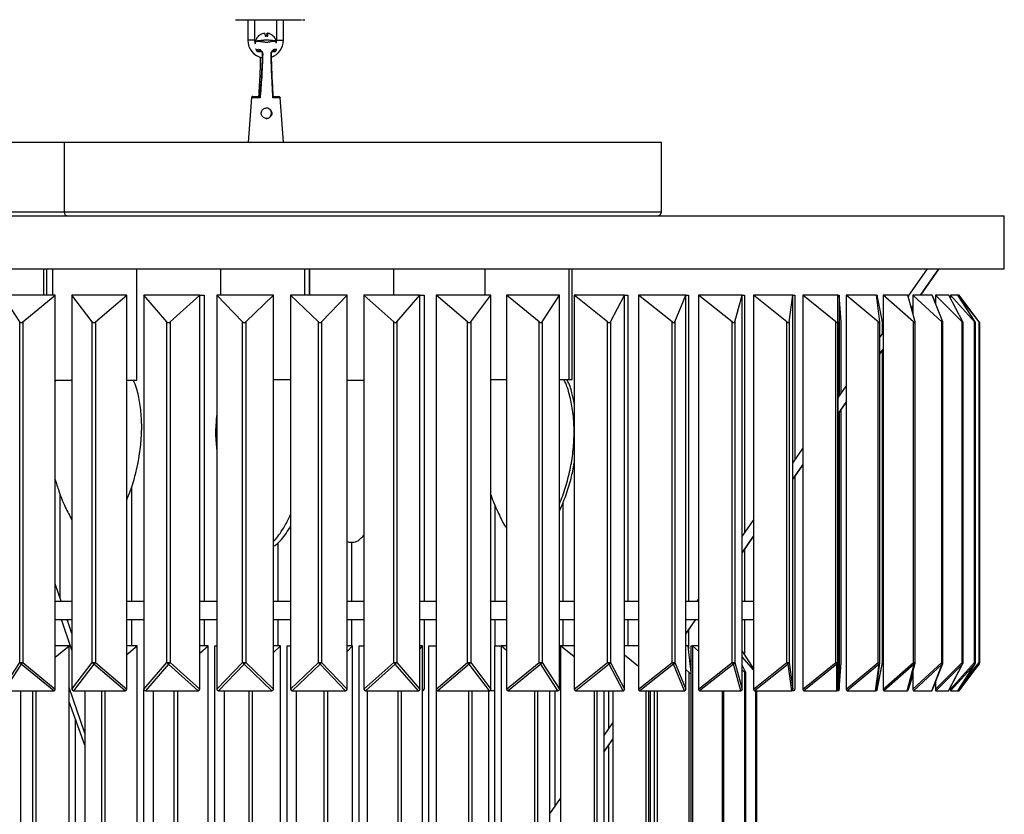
# Model space of a CAD drawing. Header units: millimetres. Extents: x 585 to 928, y 255 to 720.
# Tile 7 of 9: x 853 to 928, y 296 to 356. Entities that reach past the tile are written whole.
import ezdxf

# ---------------------------------------------------------------- set-up
doc = ezdxf.new("R2010")
doc.units = ezdxf.units.MM

msp = doc.modelspace()

# ---------------------------------------------------------------- linework, layer by layer
at = {"color": 7, "linetype": 'Continuous', "lineweight": 25}
for p, q in [((870.639, 356.093), (870.639, 354.532)), ((871.159, 354.532), (871.159, 356.093)), ((872.819, 356.093), (872.819, 354.532)), ((873.339, 354.532), (873.339, 356.093)), ((871.219, 354.473), (871.205, 354.278)), ((871.229, 354.503), (871.218, 354.452)), ((871.218, 354.452), (871.221, 354.452)), ((872.784, 354.452), (872.786, 354.452)), ((872.797, 354.319), (872.786, 354.473)), ((872.819, 354.532), (872.796, 354.336)), ((871.387, 353.688), (871.66, 353.688)), ((871.618, 353.73), (871.619, 353.729)), ((872.49, 353.688), (872.687, 353.688)), ((870.92, 350.181), (870.652, 346.788)), ((870.922, 350.181), (870.926, 350.18)), ((873.352, 346.809), (873.086, 350.181)), ((842.003, 346.809), (856.744, 346.809)), ((856.744, 346.809), (902.003, 346.809)), ((856.744, 341.529), (856.744, 346.809)), ((902.003, 341.529), (902.003, 346.809)), ((816.003, 341.209), (928.003, 341.209)), ((928.003, 337.209), (928.003, 341.209)), ((816.003, 337.209), (928.003, 337.209)), ((855.17, 335.209), (855.17, 337.209)), ((855.4, 335.209), (855.4, 337.209)), ((855.815, 337.209), (855.815, 335.209)), ((862.215, 328.769), (862.215, 337.209)), ((868.573, 337.209), (868.573, 335.209)), ((874.973, 335.209), (874.973, 337.209)), ((875.279, 337.209), (875.279, 335.209)), ((875.315, 337.209), (875.315, 335.209)), ((881.715, 335.209), (881.715, 337.209)), ((888.606, 337.209), (888.606, 335.209)), ((895.006, 328.809), (895.006, 337.209)), ((895.236, 328.809), (895.236, 337.209)), ((920.724, 335.101), (922.185, 337.209)), ((921.651, 335.209), (923.037, 337.209)), ((921.667, 335.209), (923.053, 337.209)), ((856.033, 335.209), (852.029, 335.209)), ((853.34, 333.182), (852.029, 335.209)), ((853.569, 333.182), (856.033, 335.209)), ((856.033, 305.332), (856.033, 335.209)), ((861.452, 335.209), (857.304, 335.209)), ((858.842, 333.182), (857.304, 335.209)), ((857.304, 335.209), (857.304, 305.332)), ((859.08, 333.182), (861.452, 335.209)), ((861.452, 305.332), (861.452, 335.209)), ((866.99, 335.209), (862.745, 335.209)), ((864.494, 333.182), (862.745, 335.209)), ((862.745, 335.209), (862.745, 305.332)), ((864.737, 333.182), (866.99, 335.209)), ((866.99, 305.332), (866.99, 335.209)), ((866.99, 335.209), (867.336, 335.209)), ((867.336, 335.209), (867.336, 312.009)), ((872.585, 335.209), (868.291, 335.209)), ((870.231, 333.182), (868.291, 335.209)), ((868.291, 335.209), (868.291, 305.332)), ((870.477, 333.182), (872.585, 335.209)), ((872.585, 305.332), (872.585, 335.209)), ((878.173, 335.209), (873.88, 335.209)), ((875.988, 333.182), (873.88, 335.209)), ((873.88, 335.209), (873.88, 305.332)), ((876.234, 333.182), (878.173, 335.209)), ((878.173, 305.332), (878.173, 335.209)), ((883.692, 335.209), (879.447, 335.209)), ((881.7, 333.182), (879.447, 335.209)), ((879.447, 335.209), (879.447, 305.332)), ((881.943, 333.182), (883.692, 335.209)), ((883.692, 335.209), (883.999, 335.209)), ((883.692, 305.332), (883.692, 335.209)), ((883.999, 335.209), (883.999, 312.009)), ((889.078, 335.209), (884.929, 335.209)), ((887.301, 333.182), (884.929, 335.209)), ((884.929, 335.209), (884.929, 305.332)), ((887.539, 333.182), (889.078, 335.209)), ((889.078, 305.332), (889.078, 335.209)), ((894.27, 335.209), (890.266, 335.209)), ((892.73, 333.182), (890.266, 335.209)), ((890.266, 335.209), (890.266, 305.332)), ((892.959, 333.182), (894.27, 335.209)), ((894.27, 305.332), (894.27, 335.209)), ((899.211, 335.209), (895.395, 335.209)), ((897.924, 333.182), (895.395, 335.209)), ((895.395, 335.209), (895.395, 305.332)), ((898.142, 333.182), (899.211, 335.209)), ((899.211, 335.209), (899.447, 335.209)), ((899.211, 305.332), (899.211, 335.209)), ((899.447, 335.209), (899.447, 312.009)), ((903.843, 335.209), (900.259, 335.209)), ((902.824, 333.182), (900.259, 335.209)), ((900.259, 335.209), (900.259, 305.332)), ((903.029, 333.182), (903.843, 335.209)), ((903.843, 335.209), (904.05, 335.209)), ((903.843, 305.332), (903.843, 335.209)), ((904.05, 335.209), (904.05, 312.009)), ((908.114, 335.209), (904.803, 335.209)), ((907.374, 333.182), (904.803, 335.209)), ((904.803, 335.209), (904.803, 305.332)), ((907.564, 333.182), (908.114, 335.209)), ((908.114, 305.332), (908.114, 335.209)), ((908.114, 335.209), (908.29, 335.209)), ((908.29, 335.209), (908.29, 317.158)), ((911.976, 335.209), (908.976, 335.209)), ((911.524, 333.182), (908.976, 335.209)), ((908.976, 335.209), (908.976, 305.332)), ((911.696, 333.182), (911.976, 335.209)), ((911.976, 335.209), (912.118, 335.209)), ((911.976, 305.332), (911.976, 335.209)), ((912.118, 335.209), (912.118, 322.683)), ((915.385, 335.209), (912.73, 335.209)), ((915.227, 333.182), (912.73, 335.209)), ((912.73, 335.209), (912.73, 305.332)), ((915.379, 333.182), (915.385, 335.209)), ((915.385, 335.209), (915.492, 335.209)), ((915.385, 305.332), (915.385, 335.209)), ((915.492, 335.209), (915.492, 327.551)), ((915.623, 333.182), (915.492, 335.209)), ((918.302, 335.209), (916.022, 335.209)), ((918.439, 333.182), (916.022, 335.209)), ((916.022, 335.209), (916.022, 305.332)), ((918.302, 335.209), (918.373, 335.209)), ((918.57, 333.182), (918.302, 335.209)), ((918.373, 335.209), (918.373, 334.671)), ((918.776, 333.182), (918.373, 335.209)), ((920.695, 335.209), (918.815, 335.209)), ((921.126, 333.182), (918.815, 335.209)), ((918.815, 335.209), (918.815, 305.332)), ((920.695, 335.209), (920.729, 335.209)), ((921.233, 333.182), (920.695, 335.209)), ((920.729, 335.209), (920.729, 335.108)), ((920.752, 335.14), (920.729, 335.209)), ((922.537, 335.209), (921.078, 335.209)), ((923.255, 333.182), (921.078, 335.209)), ((921.078, 335.209), (921.078, 333.767)), ((923.339, 333.182), (922.537, 335.209)), ((922.785, 334.66), (922.56, 335.149)), ((923.806, 335.209), (922.785, 335.209)), ((924.804, 333.182), (922.785, 335.209)), ((922.785, 335.209), (922.785, 334.581)), ((924.863, 333.182), (923.806, 335.209)), ((924.487, 335.209), (923.917, 335.209)), ((925.755, 333.182), (923.917, 335.209)), ((923.917, 335.209), (923.917, 334.996)), ((924.574, 335.209), (924.487, 335.209)), ((925.788, 333.182), (924.487, 335.209)), ((926.103, 333.182), (924.574, 335.209)), ((926.097, 333.182), (924.593, 335.044)), ((920.96, 334.212), (921.078, 334.382)), ((920.964, 334.195), (921.078, 334.359)), ((921.078, 334.155), (921.032, 334.293)), ((853.34, 307.359), (853.34, 333.182)), ((853.569, 333.182), (853.569, 307.359)), ((858.842, 307.359), (858.842, 333.182)), ((859.08, 333.182), (859.08, 307.359)), ((864.494, 307.359), (864.494, 333.182)), ((864.737, 333.182), (864.737, 307.359)), ((870.231, 307.359), (870.231, 333.182)), ((870.477, 333.182), (870.477, 307.359)), ((875.988, 307.359), (875.988, 333.182)), ((876.234, 333.182), (876.234, 307.359)), ((881.7, 307.359), (881.7, 333.182)), ((881.943, 333.182), (881.943, 307.359)), ((887.301, 307.359), (887.301, 333.182)), ((887.539, 333.182), (887.539, 307.359)), ((892.73, 307.359), (892.73, 333.182)), ((892.959, 333.182), (892.959, 307.359)), ((897.924, 307.359), (897.924, 333.182)), ((898.142, 333.182), (898.142, 307.359)), ((902.824, 307.359), (902.824, 333.182)), ((903.029, 333.182), (903.029, 307.359)), ((907.374, 307.359), (907.374, 333.182)), ((907.564, 333.182), (907.564, 307.359)), ((911.524, 307.359), (911.524, 333.182)), ((911.696, 333.182), (911.696, 307.359)), ((915.227, 307.359), (915.227, 333.182)), ((915.379, 333.182), (915.379, 307.359)), ((915.623, 327.74), (915.623, 333.174)), ((918.439, 307.359), (918.439, 333.182)), ((918.571, 307.359), (918.571, 333.166)), ((918.779, 332.294), (918.779, 333.159)), ((921.126, 307.359), (921.126, 333.182)), ((921.238, 307.359), (921.238, 333.153)), ((923.255, 307.359), (923.255, 333.182)), ((923.349, 307.359), (923.349, 333.143)), ((924.804, 307.359), (924.804, 333.182)), ((924.88, 307.359), (924.88, 333.135)), ((925.755, 307.359), (925.755, 333.182)), ((925.815, 307.359), (925.815, 333.13)), ((926.097, 307.359), (926.097, 333.182)), ((926.143, 307.359), (926.143, 333.128)), ((918.571, 331.994), (918.815, 332.346)), ((918.571, 330.765), (918.815, 331.117)), ((918.571, 330.742), (918.815, 331.094)), ((918.779, 307.359), (918.779, 331.042)), ((856.069, 328.769), (856.033, 328.675)), ((856.033, 328.769), (857.304, 328.769)), ((861.452, 328.769), (862.202, 328.769)), ((862.202, 328.769), (862.215, 328.769)), ((872.585, 328.809), (873.88, 328.809)), ((878.173, 328.769), (879.447, 328.769)), ((889.078, 328.809), (890.266, 328.809)), ((894.27, 328.809), (895.006, 328.809)), ((895.006, 328.809), (895.236, 328.809)), ((915.385, 327.396), (916.022, 328.315)), ((915.385, 326.167), (916.022, 327.086)), ((915.385, 326.144), (916.022, 327.063)), ((915.492, 326.299), (915.492, 305.332)), ((915.623, 307.359), (915.623, 326.488)), ((911.976, 322.477), (912.73, 323.565)), ((911.976, 321.248), (912.73, 322.336)), ((911.976, 321.225), (912.73, 322.313)), ((912.118, 321.431), (912.118, 305.332)), ((861.804, 320.608), (861.804, 312.009)), ((856.386, 320.15), (856.386, 312.275)), ((889.364, 319.333), (889.364, 312.009)), ((894.533, 319.474), (894.533, 312.009)), ((908.114, 316.904), (908.976, 318.149)), ((908.114, 315.676), (908.976, 316.92)), ((908.114, 315.652), (908.976, 316.897)), ((872.922, 316.411), (872.922, 312.009)), ((878.497, 316.471), (878.497, 312.009)), ((908.29, 315.906), (908.29, 312.009)), ((856.476, 312.009), (856.033, 313.325)), ((904.721, 312.009), (904.803, 312.128)), ((856.048, 312.009), (856.033, 312.053)), ((856.033, 312.009), (857.304, 312.009)), ((861.452, 312.009), (862.745, 312.009)), ((866.99, 312.009), (868.291, 312.009)), ((872.585, 312.009), (873.88, 312.009)), ((878.173, 312.009), (879.447, 312.009)), ((883.692, 312.009), (884.929, 312.009)), ((889.078, 312.009), (890.266, 312.009)), ((894.27, 312.009), (895.395, 312.009)), ((899.211, 312.009), (900.259, 312.009)), ((903.843, 312.009), (904.803, 312.009)), ((908.114, 312.009), (908.976, 312.009)), ((856.033, 310.609), (857.304, 310.609)), ((857.304, 308.275), (856.519, 310.609)), ((857.304, 309.547), (856.947, 310.609)), ((861.452, 310.609), (862.745, 310.609)), ((861.804, 310.609), (861.804, 308.609)), ((866.99, 310.609), (868.291, 310.609)), ((867.336, 310.609), (867.336, 308.609)), ((872.585, 310.609), (873.88, 310.609)), ((872.922, 310.609), (872.922, 308.609)), ((878.173, 310.609), (879.447, 310.609)), ((878.497, 310.609), (878.497, 308.609)), ((883.692, 310.609), (884.929, 310.609)), ((883.999, 310.609), (883.999, 305.332)), ((889.078, 310.609), (890.266, 310.609)), ((889.364, 310.609), (889.364, 308.609)), ((894.27, 310.609), (895.395, 310.609)), ((894.533, 310.609), (894.533, 308.609)), ((899.211, 310.609), (900.259, 310.609)), ((899.447, 310.609), (899.447, 308.609)), ((903.843, 309.512), (904.602, 310.609)), ((903.843, 309.489), (904.618, 310.609)), ((903.843, 310.609), (904.803, 310.609)), ((908.114, 310.609), (908.976, 310.609)), ((908.29, 310.609), (908.29, 307.96)), ((904.05, 309.789), (904.05, 308.376)), ((856.039, 308.609), (856.033, 308.625)), ((857.102, 308.609), (856.033, 308.609)), ((856.033, 307.76), (857.102, 308.609)), ((857.102, 278.732), (857.102, 308.609)), ((862.255, 308.609), (861.452, 308.609)), ((861.452, 307.95), (862.255, 308.609)), ((862.255, 278.732), (862.255, 308.609)), ((867.637, 308.609), (866.99, 308.609)), ((866.99, 308.047), (867.637, 308.609)), ((867.637, 278.732), (867.637, 308.609)), ((868.144, 288.609), (868.144, 308.609)), ((868.144, 308.609), (868.291, 308.609)), ((873.121, 308.609), (872.585, 308.609)), ((872.585, 308.101), (873.121, 308.609)), ((873.121, 278.732), (873.121, 308.609)), ((873.632, 288.609), (873.632, 308.609)), ((873.632, 308.609), (873.88, 308.609)), ((878.579, 308.609), (878.173, 308.609)), ((878.173, 308.176), (878.579, 308.609)), ((878.579, 278.732), (878.579, 308.609)), ((879.081, 288.609), (879.081, 308.609)), ((879.081, 308.609), (879.447, 308.609)), ((883.883, 308.609), (883.692, 308.609)), ((883.692, 308.368), (883.883, 308.609)), ((883.883, 278.732), (883.883, 308.609)), ((884.364, 288.609), (884.364, 308.609)), ((884.364, 308.609), (884.92, 308.609)), ((884.929, 308.609), (884.92, 308.609)), ((884.929, 308.601), (884.92, 308.609)), ((884.92, 308.609), (884.92, 278.732)), ((889.357, 289.839), (889.357, 308.609)), ((889.357, 308.609), (889.841, 308.609)), ((890.266, 308.609), (889.841, 308.609)), ((890.266, 308.272), (889.841, 308.609)), ((889.841, 308.609), (889.841, 278.732)), ((894.27, 308.609), (894.345, 308.609)), ((895.395, 308.609), (894.345, 308.609)), ((895.395, 307.781), (894.345, 308.609)), ((894.345, 308.609), (894.345, 278.732)), ((900.259, 308.609), (899.211, 308.609)), ((904.024, 308.609), (903.843, 308.609)), ((904.251, 306.582), (904.024, 308.609)), ((904.25, 306.59), (904.25, 308.609)), ((904.25, 308.609), (904.353, 308.609)), ((904.803, 308.609), (904.353, 308.609)), ((904.803, 308.207), (904.353, 308.609)), ((904.353, 308.609), (904.353, 278.732)), ((900.259, 307.059), (899.211, 307.899)), ((908.976, 306.922), (908.114, 308.226)), ((908.976, 306.803), (908.114, 307.771)), ((852.029, 305.332), (853.34, 307.359)), ((853.454, 307.235), (852.143, 305.209)), ((853.34, 307.359), (853.569, 307.359)), ((855.919, 305.209), (853.454, 307.235)), ((853.569, 307.359), (856.033, 305.332)), ((857.304, 305.332), (858.842, 307.359)), ((858.961, 307.235), (857.422, 305.209)), ((858.842, 307.359), (859.08, 307.359)), ((861.333, 305.209), (858.961, 307.235)), ((859.08, 307.359), (861.452, 305.332)), ((862.745, 305.332), (864.494, 307.359)), ((864.616, 307.235), (862.867, 305.209)), ((864.494, 307.359), (864.737, 307.359)), ((866.869, 305.209), (864.616, 307.235)), ((864.737, 307.359), (866.99, 305.332)), ((868.291, 305.332), (870.231, 307.359)), ((870.354, 307.235), (868.414, 305.209)), ((870.231, 307.359), (870.477, 307.359)), ((872.462, 305.209), (870.354, 307.235)), ((870.477, 307.359), (872.585, 305.332)), ((873.88, 305.332), (875.988, 307.359)), ((876.111, 307.235), (874.003, 305.209)), ((875.988, 307.359), (876.234, 307.359)), ((878.05, 305.209), (876.111, 307.235)), ((876.234, 307.359), (878.173, 305.332)), ((879.447, 305.332), (881.7, 307.359)), ((881.821, 307.235), (879.568, 305.209)), ((881.7, 307.359), (881.943, 307.359)), ((883.57, 305.209), (881.821, 307.235)), ((881.943, 307.359), (883.692, 305.332)), ((884.929, 305.332), (887.301, 307.359)), ((887.42, 307.235), (885.048, 305.209)), ((887.301, 307.359), (887.539, 307.359)), ((888.959, 305.209), (887.42, 307.235)), ((887.539, 307.359), (889.078, 305.332)), ((890.266, 305.332), (892.73, 307.359)), ((892.845, 307.235), (890.38, 305.209)), ((892.73, 307.359), (892.959, 307.359)), ((894.156, 305.209), (892.845, 307.235)), ((892.959, 307.359), (894.27, 305.332)), ((895.395, 305.332), (897.924, 307.359)), ((898.033, 307.235), (895.504, 305.209)), ((897.924, 307.359), (898.142, 307.359)), ((899.101, 305.209), (898.033, 307.235)), ((898.142, 307.359), (899.211, 305.332)), ((900.259, 305.332), (902.824, 307.359)), ((902.926, 307.235), (900.362, 305.209)), ((902.824, 307.359), (903.029, 307.359)), ((903.74, 305.209), (902.926, 307.235)), ((903.029, 307.359), (903.843, 305.332)), ((904.803, 305.332), (907.374, 307.359)), ((907.469, 307.235), (904.898, 305.209)), ((907.374, 307.359), (907.564, 307.359)), ((908.019, 305.209), (907.469, 307.235)), ((907.564, 307.359), (908.114, 305.332)), ((908.391, 306.582), (908.114, 307.15)), ((908.976, 305.332), (911.524, 307.359)), ((911.61, 307.235), (909.062, 305.209)), ((911.524, 307.359), (911.696, 307.359)), ((911.89, 305.209), (911.61, 307.235)), ((911.696, 307.359), (911.976, 305.332)), ((912.73, 305.332), (915.227, 307.359)), ((915.303, 307.235), (912.806, 305.209)), ((915.227, 307.359), (915.379, 307.359)), ((915.309, 305.209), (915.303, 307.235)), ((915.379, 307.359), (915.385, 305.332)), ((915.491, 305.312), (915.623, 307.346)), ((915.492, 305.332), (915.623, 307.359)), ((916.022, 305.332), (918.439, 307.359)), ((918.504, 307.235), (916.087, 305.209)), ((918.237, 305.209), (918.504, 307.235)), ((918.3, 305.292), (918.569, 307.332)), ((918.368, 305.275), (918.775, 307.32)), ((918.373, 305.332), (918.776, 307.359)), ((918.815, 305.332), (921.126, 307.359)), ((921.179, 307.235), (918.869, 305.209)), ((920.642, 305.209), (921.179, 307.235)), ((920.688, 305.26), (921.231, 307.307)), ((921.078, 305.332), (923.255, 307.359)), ((923.297, 307.235), (921.12, 305.209)), ((922.495, 305.209), (923.297, 307.235)), ((922.524, 305.236), (923.335, 307.285)), ((922.785, 305.332), (924.804, 307.359)), ((924.834, 307.235), (922.814, 305.209)), ((923.776, 305.209), (924.834, 307.235)), ((923.791, 305.22), (924.858, 307.266)), ((923.917, 305.332), (925.755, 307.359)), ((925.771, 307.235), (923.933, 305.209)), ((924.471, 305.209), (925.771, 307.235)), ((924.475, 305.212), (925.784, 307.251)), ((926.1, 307.235), (924.513, 305.27)), ((924.571, 305.209), (926.102, 307.238)), ((924.571, 305.209), (926.1, 307.235)), ((926.1, 307.235), (926.102, 307.238)), ((904.117, 306.582), (903.843, 306.811)), ((904.117, 280.759), (904.117, 306.582)), ((904.252, 280.759), (904.252, 306.569)), ((908.326, 306.582), (908.114, 306.79)), ((908.326, 280.759), (908.326, 306.582)), ((908.406, 280.759), (908.406, 306.537)), ((920.719, 305.247), (921.078, 306.332)), ((921.078, 306.731), (921.078, 305.332)), ((858.267, 301.98), (857.102, 305.446)), ((918.373, 305.848), (918.373, 305.332)), ((920.729, 305.416), (920.729, 305.332)), ((922.532, 305.256), (922.785, 305.807)), ((922.785, 305.896), (922.785, 305.332)), ((923.917, 305.462), (923.917, 305.332)), ((852.143, 305.209), (855.919, 305.209)), ((853.406, 305.209), (853.406, 278.732)), ((857.422, 305.209), (861.333, 305.209)), ((858.267, 305.209), (858.267, 278.732)), ((862.748, 293.353), (862.748, 305.3)), ((862.867, 305.209), (866.869, 305.209)), ((863.45, 305.209), (863.45, 278.732)), ((868.414, 305.209), (872.462, 305.209)), ((868.834, 305.209), (868.834, 278.732)), ((874.003, 305.209), (878.05, 305.209)), ((874.292, 305.209), (874.292, 278.732)), ((879.568, 305.209), (883.57, 305.209)), ((879.696, 305.209), (879.696, 278.732)), ((885.048, 305.209), (888.959, 305.209)), ((888.908, 278.732), (888.908, 305.209)), ((889.248, 305.209), (888.959, 305.209)), ((890.38, 305.209), (894.156, 305.209)), ((893.538, 278.732), (893.538, 305.209)), ((893.944, 296.458), (893.944, 305.209)), ((895.504, 305.209), (899.101, 305.209)), ((897.662, 278.732), (897.662, 305.209)), ((898.016, 302.334), (898.016, 305.209)), ((898.324, 305.209), (898.324, 278.732)), ((900.362, 305.209), (903.74, 305.209)), ((901.185, 278.732), (901.185, 305.209)), ((901.479, 278.732), (901.479, 305.209)), ((901.686, 305.209), (901.686, 278.732)), ((904.898, 305.209), (908.019, 305.209)), ((906.734, 280.759), (906.734, 305.209)), ((909.062, 305.209), (911.89, 305.209)), ((909.23, 280.759), (909.23, 305.209)), ((912.037, 305.209), (911.89, 305.209)), ((912.806, 305.209), (915.309, 305.209)), ((915.421, 305.209), (915.309, 305.209)), ((916.087, 305.209), (918.237, 305.209)), ((918.314, 305.209), (918.237, 305.209)), ((918.869, 305.209), (920.642, 305.209)), ((920.681, 305.209), (920.642, 305.209)), ((921.12, 305.209), (922.495, 305.209)), ((922.497, 305.209), (922.495, 305.209)), ((922.814, 305.209), (923.776, 305.209)), ((923.933, 305.209), (924.471, 305.209)), ((924.471, 305.209), (924.571, 305.209)), ((858.267, 301.094), (857.102, 304.359)), ((857.568, 288.609), (857.568, 303.053)), ((897.662, 301.823), (898.324, 302.778)), ((897.662, 300.594), (898.324, 301.549)), ((897.662, 300.571), (898.324, 301.526)), ((898.016, 278.732), (898.016, 301.082)), ((893.538, 295.872), (894.345, 297.036))]:
    msp.add_line(p, q, dxfattribs=at)
at = {"color": 8, "linetype": 'Continuous', "lineweight": 25}
for p, q in [((871.159, 354.532), (870.639, 354.532)), ((872.819, 354.532), (873.339, 354.532)), ((871.394, 353.696), (871.387, 353.69)), ((871.529, 353.753), (871.394, 353.696)), ((871.394, 353.696), (871.653, 353.696)), ((872.495, 353.696), (872.684, 353.696)), ((872.687, 353.689), (872.684, 353.696)), ((842.003, 341.529), (856.744, 341.529)), ((856.744, 341.529), (902.003, 341.529)), ((915.623, 327.74), (915.623, 333.182)), ((918.776, 332.29), (918.776, 333.182)), ((918.776, 307.359), (918.776, 331.038)), ((915.623, 307.359), (915.623, 326.488)), ((915.623, 307.359), (915.623, 307.346)), ((915.623, 307.359), (915.623, 307.359)), ((918.439, 307.359), (918.571, 307.359)), ((918.776, 307.359), (918.779, 307.359)), ((921.126, 307.359), (921.238, 307.359)), ((923.255, 307.359), (923.349, 307.359)), ((924.804, 307.359), (924.88, 307.359)), ((924.91, 305.889), (926.097, 307.359)), ((925.755, 307.359), (925.815, 307.359)), ((926.097, 307.359), (926.143, 307.359)), ((920.729, 305.332), (921.078, 306.386)), ((922.741, 305.785), (922.785, 305.88)), ((854.339, 280.759), (854.339, 305.209)), ((854.551, 305.209), (854.551, 280.759)), ((859.555, 280.759), (859.555, 305.209)), ((859.783, 305.209), (859.783, 280.759)), ((865.063, 280.759), (865.063, 305.209)), ((865.303, 305.209), (865.303, 280.759)), ((870.734, 280.759), (870.734, 305.209)), ((870.979, 305.209), (870.979, 280.759)), ((876.434, 280.759), (876.434, 305.209)), ((876.68, 305.209), (876.68, 280.759)), ((882.031, 280.759), (882.031, 305.209)), ((882.27, 305.209), (882.27, 280.759)), ((887.392, 280.759), (887.392, 305.209)), ((887.621, 305.209), (887.621, 280.759)), ((892.393, 280.759), (892.393, 305.209)), ((892.605, 305.209), (892.605, 280.759)), ((896.916, 280.759), (896.916, 305.209)), ((897.106, 305.209), (897.106, 280.759)), ((900.855, 280.759), (900.855, 305.209)), ((901.019, 305.209), (901.019, 280.759)), ((906.627, 280.759), (906.627, 305.209)), ((909.173, 280.759), (909.173, 305.209))]:
    msp.add_line(p, q, dxfattribs=at)
at = {"color": 7, "linetype": 'Continuous', "lineweight": 25, "flags": 128}
for points in [[(871.216, 354.232), (871.2, 354.276), (871.159, 354.532)], [(856.907, 341.209), (856.875, 341.215), (856.844, 341.233), (856.816, 341.262), (856.792, 341.302), (856.771, 341.351), (856.756, 341.406), (856.747, 341.466), (856.744, 341.529)]]:
    msp.add_lwpolyline(points, dxfattribs=at)
at = {"color": 8, "linetype": 'Continuous', "lineweight": 25, "flags": 128}
for points in [[(872.422, 353.486), (872.421, 353.483), (872.413, 353.479), (872.397, 353.475)], [(872.79, 353.774), (872.791, 353.783), (872.791, 353.802)], [(925.771, 307.235), (925.781, 307.247), (925.784, 307.251)]]:
    msp.add_lwpolyline(points, dxfattribs=at)
at = {"color": 7, "linetype": 'Continuous', "lineweight": 25}
for centre, radius, start, end in [((871.989, 354.532), 1.35, 180, 258.60387), ((871.989, 354.532), 1.35, 289.50958, 0), ((871.4, 353.8), 0.104, 181.99709, 266.97638), ((872.68, 353.798), 0.102, 272.38923, 359.42482), ((871.021, 350.173), 0.1, 90.01147, 175.81049), ((872.984, 350.173), 0.1, 4.19434, 89.98658), ((901.683, 341.529), 0.32, 270, 0), ((853.577, 307.464), 0.259, 204.03034, 241.89735), ((852.962, 307.809), 0.756, 310.64551, 323.42679), ((859.102, 307.49), 0.291, 206.88443, 241.06094), ((858.6, 307.703), 0.591, 307.70583, 324.3488), ((864.78, 307.519), 0.328, 209.31942, 239.94645), ((864.332, 307.637), 0.492, 305.23663, 325.4975), ((870.547, 307.551), 0.37, 211.3747, 238.54404), ((870.122, 307.59), 0.423, 303.17084, 326.91043), ((876.342, 307.59), 0.423, 213.08957, 236.82916), ((875.917, 307.551), 0.37, 301.45596, 328.6253), ((882.105, 307.637), 0.492, 214.5025, 234.76337), ((881.657, 307.519), 0.328, 300.05355, 330.68058), ((887.782, 307.703), 0.591, 215.6512, 232.29417), ((887.279, 307.49), 0.291, 298.93906, 333.11557), ((893.337, 307.809), 0.756, 216.57321, 229.35449), ((892.723, 307.464), 0.259, 298.10265, 335.96966), ((898.801, 308.027), 1.103, 217.30641, 225.86222), ((897.926, 307.44), 0.231, 297.55099, 339.28038), ((904.715, 308.83), 2.397, 217.88876, 221.72106), ((902.832, 307.419), 0.206, 297.31056, 343.07961), ((902.816, 303.751), 5.813, 36.82444, 38.35616), ((907.384, 307.399), 0.184, 297.4319, 347.3875), ((910.649, 306.656), 1.122, 31.06545, 38.73623), ((911.533, 307.381), 0.165, 297.99471, 352.2036), ((914.787, 307.002), 0.566, 24.3568, 39.0359), ((915.231, 307.365), 0.148, 299.11188, 357.49542), ((915.423, 307.359), 0.2, 356.30721, 0), ((918.163, 307.133), 0.356, 16.66388, 39.22095), ((918.371, 307.359), 0.2, 352.48596, 0), ((918.579, 307.359), 0.2, 348.75129, 0), ((920.932, 307.2), 0.25, 8.04887, 39.19135), ((921.038, 307.359), 0.2, 345.14105, 0), ((923.107, 307.24), 0.19, 358.71198, 38.76588), ((923.149, 307.359), 0.2, 338.41047, 0), ((924.683, 307.265), 0.153, 349.00279, 37.69885), ((924.68, 307.359), 0.2, 332.45177, 0), ((925.648, 307.282), 0.132, 339.3779, 35.74295), ((925.615, 307.359), 0.2, 327.31382, 0), ((925.997, 307.294), 0.119, 330.31145, 32.73832), ((925.943, 307.359), 0.2, 322.96953, 0)]:
    msp.add_arc(centre, radius, start, end, dxfattribs=at)
at = {"color": 8, "linetype": 'Continuous', "lineweight": 25}
for centre, radius, start, end in [((871.364, 353.79), 0.0831, 172.24534, 202.52307), ((871.655, 353.81), 0.0883, 173.53156, 245.1077), ((871.764, 353.509), 0.0357, 220.73556, 274.93651), ((872.483, 353.812), 0.0902, 297.71858, 5.58532), ((918.433, 307.353), 0.138, 301.23639, 351.36262), ((918.655, 307.343), 0.122, 348.79694, 7.17935), ((921.107, 307.342), 0.129, 304.20229, 344.44699), ((923.226, 307.329), 0.118, 307.38348, 338.05758), ((924.765, 307.315), 0.105, 310.97679, 332.349)]:
    msp.add_arc(centre, radius, start, end, dxfattribs=at)
at = {"color": 7, "linetype": 'Continuous', "lineweight": 25}
for centre, major_axis, ratio, start_param, end_param in [((853.512, 333.383), (0.128, 0.243), 0.632723, 2.800368, 4.126818), ((859.003, 333.383), (0.106, 0.245), 0.692539, 2.767826, 4.094276), ((864.641, 333.383), (0.073, 0.25), 0.744344, 2.69226, 4.01871), ((870.362, 333.383), (0.027, 0.255), 0.776769, 2.560167, 3.886617), ((876.102, 333.383), (-0.027, 0.255), 0.776769, 2.396568, 3.723019), ((881.796, 333.383), (-0.073, 0.25), 0.744344, 2.264476, 3.590926), ((887.379, 333.383), (-0.106, 0.245), 0.692539, 2.188909, 3.515359), ((892.787, 333.383), (-0.128, 0.243), 0.632723, 2.156368, 3.482818), ((897.96, 333.383), (-0.144, 0.242), 0.570718, 2.150445, 3.476895), ((902.839, 333.383), (-0.157, 0.243), 0.509037, 2.160677, 3.487128), ((907.369, 333.383), (-0.167, 0.245), 0.448666, 2.181036, 3.507486), ((911.497, 333.383), (-0.175, 0.247), 0.389909, 2.207998, 3.534448), ((915.179, 333.383), (-0.182, 0.249), 0.332765, 2.239421, 3.565871), ((918.371, 333.383), (-0.188, 0.251), 0.27709, 2.273933, 3.600383), ((918.579, 333.383), (-0.19, 0.252), 0.249741, 3.461124, 3.618499), ((921.038, 333.383), (-0.192, 0.252), 0.222679, 2.310617, 3.637067), ((923.149, 333.383), (-0.195, 0.254), 0.169298, 2.348825, 3.675275), ((924.68, 333.383), (-0.198, 0.255), 0.116707, 2.388078, 3.714528), ((925.615, 333.383), (-0.199, 0.256), 0.064661, 2.428001, 3.754451), ((925.943, 333.383), (-0.2, 0.256), 0.012917, 2.468277, 3.794727), ((904.052, 306.783), (-0.187, 0.25), 0.285154, 2.268729, 3.595179), ((908.206, 306.783), (-0.197, 0.255), 0.130753, 2.377467, 3.703917), ((855.731, 305.533), (-0.266, 0.298), 0.481605, 2.73588, 3.636709), ((857.617, 305.533), (0.279, 0.296), 0.483066, 2.668566, 3.569394), ((861.139, 305.533), (-0.279, 0.296), 0.483066, 2.713791, 3.61462), ((863.066, 305.533), (0.288, 0.294), 0.483502, 2.683092, 3.583921), ((866.669, 305.533), (-0.288, 0.294), 0.483502, 2.699265, 3.600093), ((868.616, 305.533), (0.292, 0.293), 0.483565, 2.690283, 3.591112), ((872.261, 305.533), (-0.292, 0.293), 0.483565, 2.692074, 3.592902), ((874.204, 305.533), (0.292, 0.293), 0.483565, 2.690283, 3.591112), ((877.849, 305.533), (-0.292, 0.293), 0.483565, 2.692074, 3.592902), ((879.767, 305.533), (0.288, 0.294), 0.483502, 2.683092, 3.583921), ((883.371, 305.533), (-0.288, 0.294), 0.483502, 2.699265, 3.600093), ((883.681, 305.533), (-0.284, 0.294), 0.483363, 2.705598, 3.606426), ((885.243, 305.533), (0.279, 0.296), 0.483066, 2.668566, 3.569394), ((888.764, 305.533), (-0.279, 0.296), 0.483066, 2.713791, 3.61462), ((889.056, 305.533), (-0.273, 0.297), 0.482519, 2.723877, 3.404509), ((890.568, 305.533), (0.266, 0.298), 0.481605, 2.646477, 3.547305), ((893.968, 305.533), (-0.266, 0.298), 0.481605, 2.73588, 3.636709), ((895.683, 305.533), (0.249, 0.302), 0.47808, 2.616661, 3.517489), ((898.922, 305.533), (-0.249, 0.302), 0.47808, 2.765696, 3.666524), ((900.53, 305.533), (0.229, 0.306), 0.47102, 2.579258, 3.480086), ((903.572, 305.533), (-0.229, 0.306), 0.47102, 2.8031, 3.703928), ((905.053, 305.533), (0.205, 0.311), 0.458552, 2.535029, 3.435858), ((907.864, 305.533), (-0.205, 0.311), 0.458552, 2.847328, 3.748156), ((909.203, 305.533), (0.18, 0.315), 0.438565, 2.485672, 3.3865), ((911.749, 305.533), (-0.18, 0.315), 0.438565, 2.896685, 3.797513), ((911.904, 305.533), (-0.166, 0.317), 0.425106, 2.922473, 3.823301), ((912.93, 305.533), (0.152, 0.319), 0.409046, 2.433902, 3.33473), ((915.184, 305.533), (-0.152, 0.319), 0.409046, 2.948455, 3.849283), ((915.305, 305.533), (-0.139, 0.32), 0.390226, 2.974184, 3.875012), ((916.194, 305.533), (0.125, 0.322), 0.368549, 2.38315, 3.283978), ((918.13, 305.533), (-0.125, 0.322), 0.368549, 2.999207, 3.732765), ((918.216, 305.533), (-0.112, 0.323), 0.343988, 3.023094, 3.923922), ((918.957, 305.533), (0.098, 0.323), 0.316592, 2.336903, 3.237732), ((920.553, 305.533), (-0.098, 0.323), 0.316592, 3.045454, 3.613692), ((920.603, 305.533), (-0.086, 0.324), 0.286478, 3.065952, 3.96678), ((921.188, 305.533), (0.073, 0.324), 0.25383, 2.298042, 3.198871), ((922.427, 305.533), (-0.073, 0.324), 0.25383, 3.084315, 3.497586), ((922.439, 305.533), (-0.061, 0.325), 0.218888, 3.100332, 3.440881), ((922.862, 305.533), (0.05, 0.325), 0.181937, 2.268509, 3.169337), ((923.728, 305.533), (-0.05, 0.325), 0.181937, 3.113848, 3.38506), ((923.96, 305.533), (0.027, 0.325), 0.103326, 2.249373, 3.150201)]:
    msp.add_ellipse(centre, major_axis=major_axis, ratio=ratio, start_param=start_param, end_param=end_param, dxfattribs=at)
for points, knots in [([(869.705, 356.093), (869.7, 356.093), (869.683, 356.093), (869.791, 356.093), (870.03, 356.093), (870.392, 356.093), (870.837, 356.093), (871.341, 356.093), (871.873, 356.093), (872.404, 356.093), (872.909, 356.093), (873.361, 356.093), (873.745, 356.093), (874.044, 356.093), (874.29, 356.093), (874.481, 356.093), (874.657, 356.093), (874.699, 356.093), (874.718, 356.093)], [0, 0, 0, 0, 0.021296, 0.089322, 0.157216, 0.226754, 0.298418, 0.371377, 0.443997, 0.51461, 0.582244, 0.646923, 0.710237, 0.773653, 0.83051, 0.89626, 0.951486, 1, 1, 1, 1]), ([(874.788, 356.093), (874.828, 356.093), (874.903, 356.093), (874.974, 356.093), (874.963, 356.093), (874.962, 356.093)], [0, 0, 0, 0, 0.51433, 0.967896, 1, 1, 1, 1]), ([(871.892, 355.059), (871.868, 355.058), (871.774, 355.052), (871.62, 354.986), (871.451, 354.87), (871.334, 354.731), (871.263, 354.607), (871.239, 354.533), (871.23, 354.505)], [0, 0, 0, 0, 0.079523, 0.314346, 0.541118, 0.750358, 0.903128, 1, 1, 1, 1]), ([(871.892, 355.052), (871.895, 355.057), (871.903, 355.077), (871.92, 355.03), (871.939, 354.961), (871.95, 354.878), (871.954, 354.849)], [0, 0, 0, 0, 0.112241, 0.461735, 0.810973, 1, 1, 1, 1]), ([(871.954, 354.849), (871.987, 354.853), (872.058, 354.863), (872.128, 354.854), (872.165, 354.849)], [0, 0, 0, 0, 0.47138, 1, 1, 1, 1]), ([(872.165, 354.849), (872.157, 354.911), (872.138, 355.063), (872.108, 355.081), (872.08, 355.021), (872.063, 354.939), (872.052, 354.86), (872.049, 354.838)], [0, 0, 0, 0, 0.236567, 0.578607, 0.755068, 0.931352, 1, 1, 1, 1]), ([(872.777, 354.504), (872.768, 354.53), (872.743, 354.605), (872.677, 354.722), (872.57, 354.852), (872.425, 354.962), (872.269, 355.038), (872.16, 355.053), (872.114, 355.059)], [0, 0, 0, 0, 0.085658, 0.254142, 0.433905, 0.632763, 0.848209, 1, 1, 1, 1]), ([(872.785, 354.452), (872.785, 354.462), (872.786, 354.48), (872.778, 354.497), (872.775, 354.505)], [0, 0, 0, 0, 0.549894, 1, 1, 1, 1]), ([(871.262, 353.811), (871.264, 353.809), (871.267, 353.804), (871.28, 353.773), (871.287, 353.756)], [0, 0, 0, 0, 0.4570461, 1, 1, 1, 1]), ([(871.282, 353.801), (871.284, 353.797), (871.288, 353.79), (871.293, 353.794), (871.296, 353.797)], [0, 0, 0, 0, 0.486152, 1, 1, 1, 1]), ([(871.288, 353.759), (871.291, 353.751), (871.299, 353.732), (871.325, 353.706), (871.357, 353.69), (871.379, 353.69), (871.387, 353.69)], [0, 0, 0, 0, 0.203062, 0.523929, 0.807725, 1, 1, 1, 1]), ([(871.296, 353.797), (871.338, 353.83), (871.405, 353.884), (871.523, 353.837), (871.567, 353.82)], [0, 0, 0, 0, 0.634634, 1, 1, 1, 1]), ([(871.584, 353.244), (871.581, 353.098), (871.563, 352.407), (871.53, 351.404), (871.467, 350.55), (871.444, 350.239)], [0, 0, 0, 0, 0.146331, 0.689242, 1, 1, 1, 1]), ([(871.734, 353.486), (871.728, 353.306), (871.704, 352.513), (871.641, 351.432), (871.55, 350.534), (871.521, 350.247)], [0, 0, 0, 0, 0.166102, 0.733812, 1, 1, 1, 1]), ([(871.527, 353.756), (871.53, 353.756), (871.543, 353.758), (871.586, 353.741), (871.617, 353.73)], [0, 0, 0, 0, 0.276294, 1, 1, 1, 1]), ([(871.767, 353.474), (871.751, 353.027), (871.716, 352.043), (871.634, 350.941), (871.573, 350.286), (871.561, 350.167)], [0, 0, 0, 0, 0.404539, 0.891322, 1, 1, 1, 1]), ([(871.567, 353.82), (871.588, 353.807), (871.629, 353.782), (871.694, 353.699), (871.745, 353.605), (871.766, 353.524), (871.767, 353.485), (871.767, 353.474)], [0, 0, 0, 0, 0.258326, 0.517952, 0.774726, 0.931668, 1, 1, 1, 1]), ([(871.62, 353.729), (871.619, 353.73), (871.616, 353.73), (871.636, 353.718), (871.667, 353.681), (871.703, 353.625), (871.727, 353.563), (871.738, 353.515), (871.736, 353.493), (871.736, 353.486)], [0, 0, 0, 0, 0.044538, 0.231232, 0.415842, 0.643631, 0.829383, 0.950251, 1, 1, 1, 1]), ([(872.397, 353.475), (872.399, 353.501), (872.4, 353.53), (872.413, 353.584), (872.434, 353.643), (872.476, 353.72), (872.525, 353.788), (872.557, 353.81), (872.573, 353.821)], [0, 0, 0, 0, 0.154156, 0.164945, 0.334028, 0.528868, 0.767105, 1, 1, 1, 1]), ([(872.546, 350.166), (872.506, 350.836), (872.441, 351.937), (872.409, 353.041), (872.397, 353.475)], [0, 0, 0, 0, 0.607667, 1, 1, 1, 1]), ([(872.423, 353.486), (872.423, 353.486), (872.42, 353.502), (872.426, 353.54), (872.441, 353.596), (872.468, 353.658), (872.499, 353.707), (872.523, 353.731), (872.524, 353.732), (872.524, 353.732)], [0, 0, 0, 0, 0.003606, 0.13381, 0.270005, 0.463943, 0.720689, 0.898507, 1, 1, 1, 1]), ([(872.578, 350.243), (872.548, 350.703), (872.477, 351.783), (872.444, 352.865), (872.425, 353.486)], [0, 0, 0, 0, 0.425926, 1, 1, 1, 1]), ([(872.525, 353.733), (872.549, 353.743), (872.587, 353.758), (872.586, 353.758), (872.586, 353.757)], [0, 0, 0, 0, 0.627321, 1, 1, 1, 1]), ([(872.573, 353.821), (872.622, 353.843), (872.716, 353.886), (872.761, 353.826), (872.782, 353.797)], [0, 0, 0, 0, 0.525689, 1, 1, 1, 1]), ([(872.688, 353.688), (872.699, 353.689), (872.721, 353.691), (872.749, 353.707), (872.769, 353.727), (872.781, 353.748), (872.787, 353.764), (872.789, 353.772), (872.789, 353.774)], [0, 0, 0, 0, 0.2253084, 0.4443075, 0.6246245, 0.7875876, 0.9439018, 1, 1, 1, 1]), ([(872.782, 353.797), (872.784, 353.795), (872.787, 353.79), (872.79, 353.798), (872.791, 353.802)], [0, 0, 0, 0, 0.488224, 1, 1, 1, 1]), ([(872.79, 353.774), (872.79, 353.776), (872.797, 353.807), (872.803, 353.832), (872.81, 353.846), (872.803, 353.834), (872.801, 353.831)], [0, 0, 0, 0, 0.03393, 0.57745, 0.882035, 1, 1, 1, 1]), ([(871.006, 350.272), (871.005, 350.272), (871.003, 350.272), (870.993, 350.269), (870.978, 350.264), (870.958, 350.253), (870.938, 350.232), (870.923, 350.206), (870.922, 350.187), (870.922, 350.18)], [0, 0, 0, 0, 0.16548, 0.275869, 0.376415, 0.514262, 0.686202, 0.881272, 1, 1, 1, 1]), ([(871.561, 350.167), (871.535, 350.167), (871.419, 350.17), (871.242, 350.174), (871.071, 350.178), (870.955, 350.18), (870.933, 350.18), (870.922, 350.181)], [0, 0, 0, 0, 0.058978, 0.261923, 0.49559, 0.738532, 1, 1, 1, 1]), ([(871.021, 350.273), (871.032, 350.273), (871.053, 350.273), (871.163, 350.273), (871.319, 350.273), (871.466, 350.273), (871.546, 350.273), (871.556, 350.273), (871.558, 350.273)], [0, 0, 0, 0, 0.280425, 0.533363, 0.785562, 0.973289, 0.995057, 1, 1, 1, 1]), ([(871.561, 350.167), (871.561, 350.167), (871.558, 350.172), (871.547, 350.188), (871.534, 350.214), (871.527, 350.236), (871.529, 350.245), (871.529, 350.246)], [0, 0, 0, 0, 0.008438, 0.169972, 0.560734, 0.945807, 1, 1, 1, 1]), ([(872.541, 350.273), (872.55, 350.273), (872.6, 350.273), (872.733, 350.273), (872.88, 350.273), (872.979, 350.273), (872.983, 350.273), (872.984, 350.273)], [0, 0, 0, 0, 0.026251, 0.143303, 0.430393, 0.715001, 1, 1, 1, 1]), ([(872.575, 350.242), (872.574, 350.233), (872.573, 350.215), (872.56, 350.188), (872.55, 350.172), (872.546, 350.166), (872.546, 350.166)], [0, 0, 0, 0, 0.388497, 0.796971, 0.991137, 1, 1, 1, 1]), ([(873.084, 350.181), (873.082, 350.18), (873.079, 350.18), (872.976, 350.177), (872.812, 350.172), (872.648, 350.168), (872.567, 350.166), (872.546, 350.166)], [0, 0, 0, 0, 0.262317, 0.532682, 0.805865, 0.949571, 1, 1, 1, 1]), ([(871.654, 349), (871.658, 348.958), (871.666, 348.874), (871.727, 348.76), (871.82, 348.667), (871.943, 348.608), (872.078, 348.594), (872.207, 348.623), (872.32, 348.691), (872.406, 348.795), (872.453, 348.922), (872.457, 349.052), (872.423, 349.172), (872.354, 349.278), (872.248, 349.362), (872.116, 349.404), (871.985, 349.4), (871.87, 349.36), (871.769, 349.288), (871.69, 349.181), (871.657, 349.076), (871.655, 349.014), (871.654, 349)], [0, 0, 0, 0, 0.049299, 0.098516, 0.149836, 0.203582, 0.25603, 0.306599, 0.357821, 0.411214, 0.464844, 0.514657, 0.562264, 0.613506, 0.670897, 0.728016, 0.777102, 0.822141, 0.870786, 0.926322, 0.984043, 1, 1, 1, 1]), ([(872.03, 348.604), (872.038, 348.603), (872.086, 348.596), (872.175, 348.623), (872.283, 348.682), (872.37, 348.78), (872.423, 348.905), (872.431, 349.039), (872.4, 349.16), (872.336, 349.267), (872.236, 349.351), (872.126, 349.398), (872.054, 349.396), (872.03, 349.395)], [0, 0, 0, 0, 0.0184163, 0.1139512, 0.2108778, 0.3170053, 0.4297321, 0.5334061, 0.6258408, 0.7226406, 0.8316229, 0.9433425, 1, 1, 1, 1]), ([(861.452, 319.675), (861.546, 319.9), (861.816, 320.543), (862.142, 321.655), (862.43, 322.994), (862.584, 324.352), (862.604, 325.693), (862.479, 326.963), (862.28, 327.997), (862.045, 328.565), (861.961, 328.769)], [0, 0, 0, 0, 0.078258, 0.224426, 0.371845, 0.518742, 0.66345, 0.802328, 0.929347, 1, 1, 1, 1]), ([(894.27, 319.392), (894.355, 319.593), (894.614, 320.214), (894.932, 321.302), (895.221, 322.641), (895.375, 324), (895.392, 325.339), (895.279, 326.615), (895.018, 327.747), (894.789, 328.481), (894.599, 328.788), (894.586, 328.809)], [0, 0, 0, 0, 0.067735, 0.208577, 0.350626, 0.492171, 0.631608, 0.765426, 0.887818, 0.992638, 1, 1, 1, 1]), ([(895.395, 327.007), (895.341, 327.272), (895.219, 327.868), (895.019, 328.481), (894.829, 328.788), (894.816, 328.809)], [0, 0, 0, 0, 0.428497, 0.962495, 1, 1, 1, 1]), ([(868.291, 326.207), (868.26, 325.924), (868.178, 325.194), (868.188, 324.261), (868.267, 323.623), (868.291, 323.431)], [0, 0, 0, 0, 0.306764, 0.791463, 1, 1, 1, 1]), ([(894.27, 318.822), (894.435, 319.212), (894.777, 320.02), (895.155, 321.248), (895.318, 322.091), (895.395, 322.487)], [0, 0, 0, 0, 0.330356, 0.684902, 1, 1, 1, 1]), ([(856.033, 321.238), (856.12, 320.941), (856.329, 320.224), (856.749, 319.186), (857.129, 318.473), (857.304, 318.146)], [0, 0, 0, 0, 0.276647, 0.668477, 1, 1, 1, 1]), ([(889.078, 320.057), (889.084, 320.038), (889.217, 319.6), (889.566, 318.816), (889.96, 317.984), (890.221, 317.579), (890.266, 317.509)], [0, 0, 0, 0, 0.0214686, 0.4874451, 0.9111229, 1, 1, 1, 1]), ([(872.585, 316.536), (872.635, 316.586), (872.821, 316.769), (873.106, 317.17), (873.504, 317.788), (873.742, 318.279), (873.88, 318.564)], [0, 0, 0, 0, 0.087686, 0.323676, 0.607716, 1, 1, 1, 1]), ([(872.585, 316.178), (872.6, 316.183), (872.714, 316.221), (872.922, 316.401), (873.23, 316.712), (873.561, 317.153), (873.77, 317.496), (873.88, 317.677)], [0, 0, 0, 0, 0.02267, 0.179287, 0.398726, 0.683098, 1, 1, 1, 1]), ([(878.173, 316.527), (878.224, 316.506), (878.333, 316.46), (878.515, 316.463), (878.715, 316.463), (878.945, 316.55), (879.196, 316.736), (879.357, 316.912), (879.447, 317.01)], [0, 0, 0, 0, 0.111073, 0.238617, 0.366161, 0.515649, 0.729104, 1, 1, 1, 1])]:
    msp.add_open_spline(points, degree=3, knots=knots, dxfattribs=at)
at = {"color": 8, "linetype": 'Continuous', "lineweight": 25}
for points, knots in [([(872.786, 354.452), (872.786, 354.452), (872.794, 354.452), (872.761, 354.45), (872.673, 354.444), (872.485, 354.424), (872.312, 354.395), (872.192, 354.377), (872.088, 354.37), (871.974, 354.375), (871.878, 354.389), (871.771, 354.406), (871.675, 354.419), (871.574, 354.43), (871.476, 354.438), (871.369, 354.445), (871.275, 354.45), (871.235, 354.452), (871.211, 354.452), (871.218, 354.452), (871.218, 354.452)], [0, 0, 0, 0, 0.0099923, 0.1048307, 0.278046, 0.3759711, 0.415856, 0.4365553, 0.4575787, 0.4752779, 0.5011414, 0.5195674, 0.5599706, 0.5956565, 0.644563, 0.7128035, 0.8167733, 0.9325369, 0.9975013, 1, 1, 1, 1]), ([(871.25, 354.498), (871.242, 354.497), (871.222, 354.495), (871.288, 354.498), (871.379, 354.503), (871.491, 354.513), (871.594, 354.523), (871.702, 354.535), (871.809, 354.548), (871.924, 354.558), (872.007, 354.56), (872.085, 354.558), (872.155, 354.559), (872.267, 354.554), (872.421, 354.534), (872.525, 354.521), (872.67, 354.507), (872.726, 354.502), (872.773, 354.497), (872.764, 354.497), (872.757, 354.498)], [0, 0, 0, 0, 0.079076, 0.196499, 0.301863, 0.370985, 0.420515, 0.456665, 0.497555, 0.515867, 0.538133, 0.548377, 0.56099, 0.578993, 0.618566, 0.68395, 0.717717, 0.877905, 0.893323, 1, 1, 1, 1]), ([(871.214, 353.89), (871.228, 353.887), (871.247, 353.883), (871.273, 353.821), (871.282, 353.801)], [0, 0, 0, 0, 0.686393, 1, 1, 1, 1]), ([(872.684, 353.696), (872.666, 353.729), (872.644, 353.768), (872.595, 353.753), (872.588, 353.751)], [0, 0, 0, 0, 0.840585, 1, 1, 1, 1]), ([(872.791, 353.802), (872.802, 353.85), (872.815, 353.905), (872.818, 353.889), (872.819, 353.886)], [0, 0, 0, 0, 0.853954, 1, 1, 1, 1])]:
    msp.add_open_spline(points, degree=3, knots=knots, dxfattribs=at)

doc.saveas('drawing.dxf')
